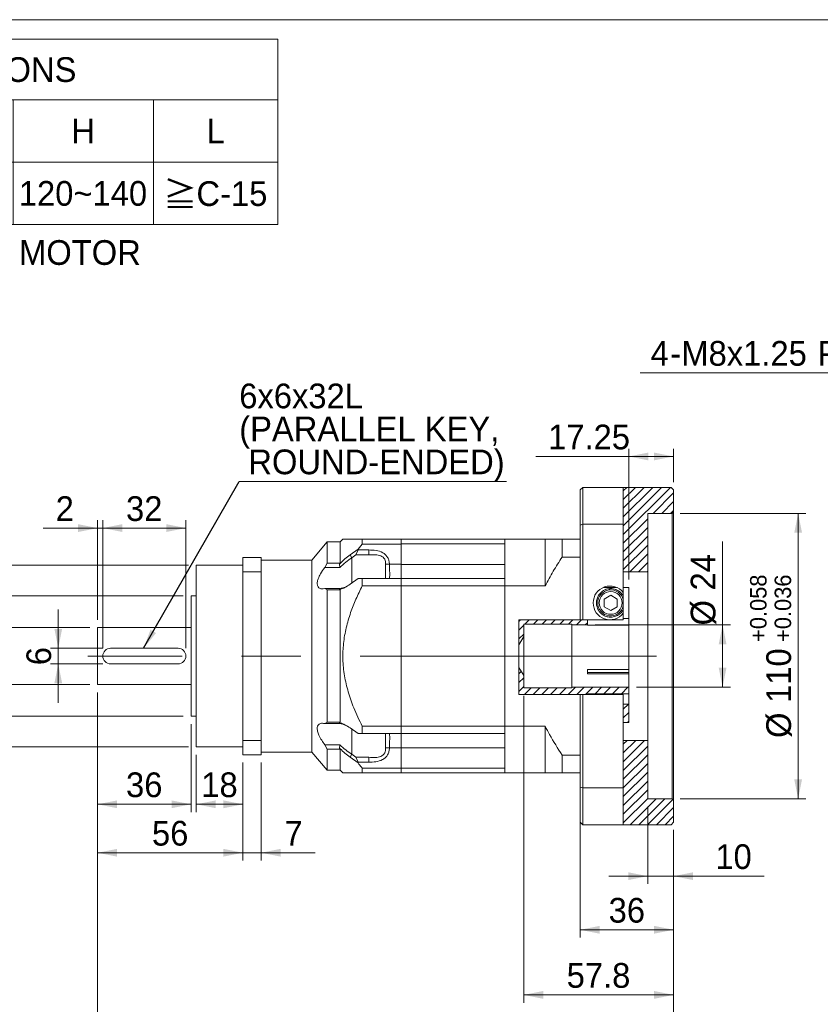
# Model space of a CAD drawing. Header units: millimetres. Extents: x 30 to 861, y 30 to 600.
# Tile 3 of 4: x 307 to 616, y 221 to 600. Entities that reach past the tile are written whole.
import ezdxf

# ---------------------------------------------------------------- set-up
doc = ezdxf.new("R2010")
doc.units = ezdxf.units.MM
doc.header["$LTSCALE"] = 3
doc.linetypes.add('CENTERX2', pattern=[20.32, 12.7, -2.54, 2.54, -2.54])
doc.styles.add('SLDTEXTSTYLE0', font='ARIAL.TTF', dxfattribs={"width": 0.948})
doc.styles.add('SLDTEXTSTYLE4', font='ARIAL.TTF', dxfattribs={"width": 0.948, "bigfont": 'bigfont'})
doc.styles.add('SLDTEXTSTYLE5', font='MINGLIU.TTC', dxfattribs={"bigfont": 'bigfont'})
doc.styles.get("Standard").update_dxf_attribs({"font": 'ARIAL.TTF'})
doc.dimstyles.new('SLDDIMSTYLE0', dxfattribs={"dimtxt": 9.245947, "dimasz": 7.5, "dimexe": 0, "dimexo": 0.0625, "dimgap": 2.311487, "dimtad": 1, "dimdec": 4, "dimrnd": 1e-09, "dimzin": 12, "dimdsep": 46, "dimtxsty": 'SLDTEXTSTYLE0', "dimsah": 1, "dimcen": 0.09, "dimadec": 0, "dimazin": 0, "dimtol": 1, "dimtm": 0.013, "dimtfac": 1, "dimtdec": 3, "dimtofl": 0, "dimtmove": 0, "dimatfit": 3, "dimfxl": 0, "dimtolj": 1, "dimarcsym": 0})
doc.dimstyles.new('SLDDIMSTYLE1', dxfattribs={"dimtxt": 9.245947, "dimasz": 7.5, "dimexe": 0, "dimexo": 0.0625, "dimgap": 2.311487, "dimtad": 1, "dimdec": 4, "dimrnd": 1e-09, "dimzin": 12, "dimdsep": 46, "dimtxsty": 'SLDTEXTSTYLE0', "dimsah": 1, "dimcen": 0.09, "dimadec": 0, "dimazin": 0, "dimtol": 1, "dimtp": -0.01, "dimtm": 0.029, "dimtfac": 1, "dimtdec": 3, "dimtofl": 0, "dimtmove": 0, "dimatfit": 3, "dimfxl": 0, "dimtolj": 1, "dimtzin": 0, "dimarcsym": 0})
doc.dimstyles.new('SLDDIMSTYLE10', dxfattribs={"dimtxt": 9.245947, "dimasz": 7.5, "dimexe": 0, "dimexo": 0.0625, "dimgap": 2.311487, "dimtad": 0, "dimtih": 1, "dimtoh": 1, "dimdec": 0, "dimrnd": 1e-09, "dimzin": 12, "dimdsep": 46, "dimtxsty": 'SLDTEXTSTYLE0', "dimsah": 1, "dimcen": 0.09, "dimadec": 0, "dimazin": 0, "dimtfac": 1, "dimtdec": 4, "dimtmove": 0, "dimatfit": 3, "dimfxl": 0, "dimtolj": 1, "dimtzin": 12, "dimarcsym": 0})
doc.dimstyles.new('SLDDIMSTYLE2', dxfattribs={"dimtxt": 9.245947, "dimasz": 7.5, "dimexe": 0, "dimexo": 0.0625, "dimgap": 2.311487, "dimtad": 1, "dimdec": 4, "dimrnd": 1e-09, "dimzin": 12, "dimdsep": 46, "dimtxsty": 'SLDTEXTSTYLE0', "dimsah": 1, "dimcen": 0.09, "dimadec": 0, "dimazin": 0, "dimtfac": 1, "dimtdec": 4, "dimtofl": 0, "dimtmove": 0, "dimatfit": 3, "dimfxl": 0, "dimtolj": 1, "dimtzin": 12, "dimarcsym": 0})
doc.dimstyles.new('SLDDIMSTYLE3', dxfattribs={"dimtxt": 9.245947, "dimasz": 7.5, "dimexe": 0, "dimexo": 0.0625, "dimgap": 2.311487, "dimtad": 1, "dimdec": 4, "dimrnd": 1e-09, "dimzin": 12, "dimdsep": 46, "dimtxsty": 'SLDTEXTSTYLE0', "dimsah": 1, "dimcen": 0.09, "dimadec": 0, "dimazin": 0, "dimtfac": 1, "dimtdec": 4, "dimtofl": 0, "dimtmove": 0, "dimatfit": 3, "dimfxl": 0, "dimtolj": 1, "dimtzin": 12, "dimarcsym": 0})
doc.dimstyles.new('SLDDIMSTYLE4', dxfattribs={"dimtxt": 9.245947, "dimasz": 7.5, "dimexe": 0, "dimexo": 0.0625, "dimgap": 2.311487, "dimtad": 1, "dimdec": 4, "dimrnd": 1e-09, "dimzin": 12, "dimdsep": 46, "dimtxsty": 'SLDTEXTSTYLE0', "dimsah": 1, "dimcen": 0.09, "dimadec": 0, "dimazin": 0, "dimtol": 1, "dimtp": 0.058, "dimtm": -0.036, "dimtfac": 1, "dimtdec": 3, "dimtofl": 0, "dimtmove": 0, "dimatfit": 3, "dimfxl": 0, "dimtolj": 1, "dimarcsym": 0})
doc.dimstyles.new('SLDDIMSTYLE5', dxfattribs={"dimtxt": 9.245947, "dimasz": 7.5, "dimexe": 0, "dimexo": 0.0625, "dimgap": 2.311487, "dimtad": 1, "dimdec": 1, "dimrnd": 1e-09, "dimzin": 12, "dimdsep": 46, "dimtxsty": 'SLDTEXTSTYLE0', "dimsah": 1, "dimcen": 0.09, "dimadec": 0, "dimazin": 0, "dimtfac": 1, "dimtdec": 1, "dimtofl": 0, "dimtmove": 0, "dimatfit": 3, "dimfxl": 0, "dimtolj": 1, "dimtzin": 12, "dimarcsym": 0})
doc.dimstyles.new('SLDDIMSTYLE6', dxfattribs={"dimtxt": 0, "dimasz": 7.5, "dimexe": 0, "dimexo": 0.0625, "dimgap": 0, "dimtad": 0, "dimtih": 1, "dimtoh": 1, "dimdec": 0, "dimrnd": 1e-09, "dimzin": 0, "dimdsep": 46, "dimtxsty": 'Standard', "dimsah": 1, "dimcen": 0.09, "dimadec": 0, "dimazin": 0, "dimtfac": 7.5, "dimtdec": 0, "dimtofl": 0, "dimtmove": 0, "dimatfit": 3, "dimfxl": 0, "dimtolj": 1, "dimtzin": 0, "dimarcsym": 0})

# ---------------------------------------------------------------- blocks, each defined once
blk = doc.blocks.new('SW_NOTE_1')
at = {"color": 0, "linetype": 'Continuous', "lineweight": 0, "char_height": 9.525, "attachment_point": 1}
for s, insert, style in [('\\M+181A6BUSHING WILL BE SUPPLIED WHEN THE MOTOR', (0, 12.28), 'SLDTEXTSTYLE4'), ('    SHAFT DIAMETER IS SMALLER THAN 24                 ', (0, -0.42), 'SLDTEXTSTYLE0')]:
    blk.add_mtext(s, dxfattribs=dict(at, insert=insert, style=style))
blk = doc.blocks.new('SW_TABLEANNOTATION_1')
at = {"color": 0, "linetype": 'Continuous', "lineweight": 0}
for p, q in [((0, 0), (0, -71.4)), ((369, 0), (0, 0)), ((369, -71.4), (369, 0)), ((0, -23.4), (369, -23.4)), ((42, -23.4), (42, -71.4)), ((84, -23.4), (84, -71.4)), ((126, -23.4), (126, -71.4)), ((165, -23.4), (165, -71.4)), ((210, -23.4), (210, -71.4)), ((267, -23.4), (267, -71.4)), ((321, -23.4), (321, -71.4)), ((0, -47.4), (369, -47.4)), ((0, -71.4), (369, -71.4))]:
    blk.add_line(p, q, dxfattribs=at)
at = {"color": 0, "linetype": 'Continuous', "lineweight": 0, "attachment_point": 1}
for s, insert, char_height, style in [('COMPATIBLE MOTOR DIMENSIONS', (76.2, -6.98), 9.525, 'SLDTEXTSTYLE0'), ('A', (16.77, -30.68), 9.52, 'SLDTEXTSTYLE0'), ('B', (58.77, -30.68), 9.52, 'SLDTEXTSTYLE0'), ('C', (100.41, -30.68), 9.52, 'SLDTEXTSTYLE0'), ('D', (140.91, -30.68), 9.52, 'SLDTEXTSTYLE0'), ('E', (183.27, -30.68), 9.52, 'SLDTEXTSTYLE0'), ('F', (234.62, -30.68), 9.52, 'SLDTEXTSTYLE0'), ('H', (289.41, -30.68), 9.52, 'SLDTEXTSTYLE0'), ('L', (341.47, -30.68), 9.52, 'SLDTEXTSTYLE0'), ('\\M+1818524', (7.59, -54.68), 9.525, 'SLDTEXTSTYLE4'), ('110', (52.42, -54.68), 9.525, 'SLDTEXTSTYLE0'), ('\\M+1818556.8', (86.3, -54.68), 9.525, 'SLDTEXTSTYLE4'), ('\\M+181859', (135.62, -54.68), 9.525, 'SLDTEXTSTYLE4'), ('145', (176.92, -54.68), 9.525, 'SLDTEXTSTYLE0'), ('8.1~10.0', (213.63, -54.68), 9.525, 'SLDTEXTSTYLE0'), ('120~140', (269.13, -54.68), 9.525, 'SLDTEXTSTYLE0'), ('\\M+18186', (324.89, -54.98), 9.525, 'SLDTEXTSTYLE5'), ('C-15', (337.59, -54.77), 9.525, 'SLDTEXTSTYLE0')]:
    blk.add_mtext(s, dxfattribs=dict(at, insert=insert, char_height=char_height, style=style))
blk = doc.blocks.new('*D10')
at = {"color": 7, "linetype": 'Continuous', "lineweight": 0}
for p, q in [((334.12, 365.79), (299.06, 365.79)), ((302.06, 365.79), (302.06, 343.79)), ((334.12, 343.79), (299.06, 343.79)), ((302.06, 343.79), (302.06, 260.01))]:
    blk.add_line(p, q, dxfattribs=at)
for points in [[(302.06, 365.79), (300.56, 358.29), (303.56, 358.29)], [(302.06, 343.79), (303.56, 351.29), (300.56, 351.29)]]:
    blk.add_solid(points, dxfattribs=at)
at = {"color": 7, "linetype": 'Continuous', "lineweight": 0, "attachment_point": 1, "rotation": 90, "style": 'SLDTEXTSTYLE0'}
for s, insert, char_height in [('0.013', (292.99, 299.64), 6.35), ('0', (283.52, 299.64), 6.35), ('-', (292.99, 295.76), 6.35), ('22', (289.78, 278.25), 9.525), ('%%c', (289.78, 264.77), 9.525)]:
    blk.add_mtext(s, dxfattribs=dict(at, insert=insert, char_height=char_height))
blk = doc.blocks.new('*D11')
at = {"color": 7, "linetype": 'Continuous', "lineweight": 0}
for p, q in [((372.12, 389.79), (265.19, 389.79)), ((268.19, 389.79), (268.19, 319.79)), ((372.12, 319.79), (265.19, 319.79))]:
    blk.add_line(p, q, dxfattribs=at)
for points in [[(268.19, 389.79), (266.69, 382.29), (269.69, 382.29)], [(268.19, 319.79), (269.69, 327.29), (266.69, 327.29)]]:
    blk.add_solid(points, dxfattribs=at)
at = {"color": 7, "linetype": 'Continuous', "lineweight": 0, "attachment_point": 1, "rotation": 90, "style": 'SLDTEXTSTYLE0'}
for s, insert, char_height in [('0.010', (249.65, 361.65), 6.35), ('0.029', (259.11, 361.65), 6.35), ('-', (249.65, 357.77), 6.35), ('-', (259.11, 357.77), 6.35), ('70', (255.91, 340.26), 9.525), ('%%c', (255.91, 326.78), 9.525)]:
    blk.add_mtext(s, dxfattribs=dict(at, insert=insert, char_height=char_height))
blk = doc.blocks.new('*D12')
at = {"color": 7, "linetype": 'Continuous', "lineweight": 0}
for p, q in [((337.12, 340.79), (337.12, 294.69)), ((373.12, 328.59), (373.12, 294.69)), ((337.12, 297.69), (373.12, 297.69))]:
    blk.add_line(p, q, dxfattribs=at)
for points in [[(337.12, 297.69), (344.62, 296.19), (344.62, 299.19)], [(373.12, 297.69), (365.62, 299.19), (365.62, 296.19)]]:
    blk.add_solid(points, dxfattribs=at)
at = {"color": 7, "linetype": 'Continuous', "lineweight": 0, "insert": (348.07, 309.97), "char_height": 9.525, "attachment_point": 1, "style": 'SLDTEXTSTYLE0'}
blk.add_mtext('36', dxfattribs=at)
blk = doc.blocks.new('*D13')
at = {"color": 7, "linetype": 'Continuous', "lineweight": 0}
for p, q in [((375.12, 316.79), (375.12, 294.69)), ((393.12, 313.79), (393.12, 294.69)), ((375.12, 297.69), (393.12, 297.69))]:
    blk.add_line(p, q, dxfattribs=at)
for points in [[(375.12, 297.69), (382.62, 296.19), (382.62, 299.19)], [(393.12, 297.69), (385.62, 299.19), (385.62, 296.19)]]:
    blk.add_solid(points, dxfattribs=at)
at = {"color": 7, "linetype": 'Continuous', "lineweight": 0, "insert": (377.07, 309.97), "char_height": 9.525, "attachment_point": 1, "style": 'SLDTEXTSTYLE0'}
blk.add_mtext('18', dxfattribs=at)
blk = doc.blocks.new('*D14')
at = {"color": 7, "linetype": 'Continuous', "lineweight": 0}
for p, q in [((337.12, 340.79), (337.12, 276.02)), ((393.12, 313.79), (393.12, 276.02)), ((337.12, 279.02), (393.12, 279.02))]:
    blk.add_line(p, q, dxfattribs=at)
for points in [[(337.12, 279.02), (344.62, 277.52), (344.62, 280.52)], [(393.12, 279.02), (385.62, 280.52), (385.62, 277.52)]]:
    blk.add_solid(points, dxfattribs=at)
at = {"color": 7, "linetype": 'Continuous', "lineweight": 0, "insert": (358.07, 291.3), "char_height": 9.525, "attachment_point": 1, "style": 'SLDTEXTSTYLE0'}
blk.add_mtext('56', dxfattribs=at)
blk = doc.blocks.new('*D15')
at = {"color": 7, "linetype": 'Continuous', "lineweight": 0}
for p, q in [((337.12, 368.79), (337.12, 407.11)), ((339.12, 357.79), (339.12, 407.11)), ((337.12, 404.11), (316.19, 404.11)), ((339.12, 404.11), (337.12, 404.11)), ((339.12, 404.11), (354.12, 404.11))]:
    blk.add_line(p, q, dxfattribs=at)
for points in [[(337.12, 404.11), (329.62, 405.61), (329.62, 402.61)], [(339.12, 404.11), (346.62, 402.61), (346.62, 405.61)]]:
    blk.add_solid(points, dxfattribs=at)
at = {"color": 7, "linetype": 'Continuous', "lineweight": 0, "insert": (320.95, 416.38), "char_height": 9.52, "attachment_point": 1, "style": 'SLDTEXTSTYLE0'}
blk.add_mtext('2', dxfattribs=at)
blk = doc.blocks.new('*D16')
at = {"color": 7, "linetype": 'Continuous', "lineweight": 0}
for p, q in [((339.12, 357.79), (339.12, 407.11)), ((371.12, 357.79), (371.12, 407.11)), ((339.12, 404.11), (371.12, 404.11))]:
    blk.add_line(p, q, dxfattribs=at)
for points in [[(339.12, 404.11), (346.62, 402.61), (346.62, 405.61)], [(371.12, 404.11), (363.62, 405.61), (363.62, 402.61)]]:
    blk.add_solid(points, dxfattribs=at)
at = {"color": 7, "linetype": 'Continuous', "lineweight": 0, "insert": (348.07, 416.38), "char_height": 9.525, "attachment_point": 1, "style": 'SLDTEXTSTYLE0'}
blk.add_mtext('32', dxfattribs=at)
blk = doc.blocks.new('*D17')
at = {"color": 7, "linetype": 'Continuous', "lineweight": 0}
for p, q in [((370.12, 377.99), (285.56, 377.99)), ((288.56, 377.99), (288.56, 331.59)), ((370.12, 331.59), (285.56, 331.59))]:
    blk.add_line(p, q, dxfattribs=at)
for points in [[(288.56, 377.99), (287.06, 370.49), (290.06, 370.49)], [(288.56, 331.59), (290.06, 339.09), (287.06, 339.09)]]:
    blk.add_solid(points, dxfattribs=at)
at = {"color": 7, "linetype": 'Continuous', "lineweight": 0, "char_height": 9.525, "attachment_point": 1, "rotation": 90, "style": 'SLDTEXTSTYLE0'}
for s, insert in [('46.4', (276.28, 349.19)), ('%%c', (276.28, 335.71))]:
    blk.add_mtext(s, dxfattribs=dict(at, insert=insert))
blk = doc.blocks.new('*D18')
at = {"color": 7, "linetype": 'Continuous', "lineweight": 0}
for p, q in [((321.95, 357.79), (321.95, 372.79)), ((339.12, 357.79), (318.95, 357.79)), ((321.95, 357.79), (321.95, 351.79)), ((339.12, 351.79), (318.95, 351.79)), ((321.95, 351.79), (321.95, 336.79))]:
    blk.add_line(p, q, dxfattribs=at)
for points in [[(321.95, 357.79), (323.45, 365.29), (320.45, 365.29)], [(321.95, 351.79), (320.45, 344.29), (323.45, 344.29)]]:
    blk.add_solid(points, dxfattribs=at)
at = {"color": 7, "linetype": 'Continuous', "lineweight": 0, "insert": (309.67, 351.27), "char_height": 9.52, "attachment_point": 1, "rotation": 90, "style": 'SLDTEXTSTYLE0'}
blk.add_mtext('6', dxfattribs=at)
blk = doc.blocks.new('*D19')
at = {"color": 7, "linetype": 'Continuous', "lineweight": 0}
for p, q in [((578, 366.79), (578, 398.93)), ((528.87, 366.79), (581, 366.79)), ((578, 366.79), (578, 342.79)), ((544.87, 342.79), (581, 342.79))]:
    blk.add_line(p, q, dxfattribs=at)
for points in [[(578, 366.79), (576.5, 359.29), (579.5, 359.29)], [(578, 342.79), (579.5, 350.29), (576.5, 350.29)]]:
    blk.add_solid(points, dxfattribs=at)
at = {"color": 7, "linetype": 'Continuous', "lineweight": 0, "char_height": 9.525, "attachment_point": 1, "rotation": 90, "style": 'SLDTEXTSTYLE0'}
for s, insert in [('24', (565.72, 380.07)), ('%%c', (565.72, 366.58))]:
    blk.add_mtext(s, dxfattribs=dict(at, insert=insert))
blk = doc.blocks.new('*D20')
at = {"color": 7, "linetype": 'Continuous', "lineweight": 0}
for p, q in [((393.12, 313.79), (393.12, 276.02)), ((400.12, 313.79), (400.12, 276.02)), ((393.12, 279.02), (378.12, 279.02)), ((393.12, 279.02), (400.12, 279.02)), ((400.12, 279.02), (420.96, 279.02))]:
    blk.add_line(p, q, dxfattribs=at)
for points in [[(393.12, 279.02), (385.62, 280.52), (385.62, 277.52)], [(400.12, 279.02), (407.62, 277.52), (407.62, 280.52)]]:
    blk.add_solid(points, dxfattribs=at)
at = {"color": 7, "linetype": 'Continuous', "lineweight": 0, "insert": (409.15, 291.3), "char_height": 9.52, "attachment_point": 1, "style": 'SLDTEXTSTYLE0'}
blk.add_mtext('7', dxfattribs=at)
blk = doc.blocks.new('*D21')
at = {"color": 7, "linetype": 'Continuous', "lineweight": 0}
for p, q in [((561.62, 409.79), (610.12, 409.79)), ((607.12, 409.79), (607.12, 299.79)), ((561.62, 299.79), (610.12, 299.79))]:
    blk.add_line(p, q, dxfattribs=at)
for points in [[(607.12, 409.79), (605.62, 402.29), (608.62, 402.29)], [(607.12, 299.79), (608.62, 307.29), (605.62, 307.29)]]:
    blk.add_solid(points, dxfattribs=at)
at = {"color": 7, "linetype": 'Continuous', "lineweight": 0, "attachment_point": 1, "rotation": 90, "style": 'SLDTEXTSTYLE0'}
for s, insert, char_height in [('0.058', (588.58, 365.17), 6.35), ('0.036', (598.05, 365.17), 6.35), ('+', (588.58, 360.24), 6.35), ('+', (598.05, 360.24), 6.35), ('110', (594.84, 336.73), 9.525), ('%%c', (594.84, 323.25), 9.525)]:
    blk.add_mtext(s, dxfattribs=dict(at, insert=insert, char_height=char_height))
blk = doc.blocks.new('*D22')
at = {"color": 7, "linetype": 'Continuous', "lineweight": 0}
for p, q in [((541.87, 384.27), (541.87, 434.71)), ((559.12, 421.79), (559.12, 434.71)), ((541.87, 431.71), (505.99, 431.71)), ((541.87, 431.71), (559.12, 431.71))]:
    blk.add_line(p, q, dxfattribs=at)
for points in [[(541.87, 431.71), (549.37, 430.21), (549.37, 433.21)], [(559.12, 431.71), (551.62, 433.21), (551.62, 430.21)]]:
    blk.add_solid(points, dxfattribs=at)
at = {"color": 7, "linetype": 'Continuous', "lineweight": 0, "insert": (510.75, 443.99), "char_height": 9.525, "attachment_point": 1, "style": 'SLDTEXTSTYLE0'}
blk.add_mtext('17.25', dxfattribs=at)
blk = doc.blocks.new('*D23')
at = {"color": 7, "linetype": 'Continuous', "lineweight": 0}
for p, q in [((549.12, 296.79), (549.12, 267)), ((559.12, 287.79), (559.12, 267)), ((549.12, 270), (534.12, 270)), ((559.12, 270), (549.12, 270)), ((559.12, 270), (594.08, 270))]:
    blk.add_line(p, q, dxfattribs=at)
for points in [[(549.12, 270), (541.62, 271.5), (541.62, 268.5)], [(559.12, 270), (566.62, 268.5), (566.62, 271.5)]]:
    blk.add_solid(points, dxfattribs=at)
at = {"color": 7, "linetype": 'Continuous', "lineweight": 0, "insert": (575.21, 282.28), "char_height": 9.525, "attachment_point": 1, "style": 'SLDTEXTSTYLE0'}
blk.add_mtext('10', dxfattribs=at)
blk = doc.blocks.new('*D24')
at = {"color": 7, "linetype": 'Continuous', "lineweight": 0}
for p, q in [((523.12, 306.79), (523.12, 246.34)), ((559.12, 287.79), (559.12, 246.34)), ((559.12, 249.34), (523.12, 249.34))]:
    blk.add_line(p, q, dxfattribs=at)
for points in [[(523.12, 249.34), (530.62, 247.84), (530.62, 250.84)], [(559.12, 249.34), (551.62, 250.84), (551.62, 247.84)]]:
    blk.add_solid(points, dxfattribs=at)
at = {"color": 7, "linetype": 'Continuous', "lineweight": 0, "insert": (534.07, 261.62), "char_height": 9.525, "attachment_point": 1, "style": 'SLDTEXTSTYLE0'}
blk.add_mtext('36', dxfattribs=at)
blk = doc.blocks.new('*D25')
at = {"color": 7, "linetype": 'Continuous', "lineweight": 0}
for p, q in [((501.37, 339.54), (501.37, 221.25)), ((559.12, 287.79), (559.12, 221.25)), ((559.12, 224.25), (501.37, 224.25))]:
    blk.add_line(p, q, dxfattribs=at)
for points in [[(501.37, 224.25), (508.87, 222.75), (508.87, 225.75)], [(559.12, 224.25), (551.62, 225.75), (551.62, 222.75)]]:
    blk.add_solid(points, dxfattribs=at)
at = {"color": 7, "linetype": 'Continuous', "lineweight": 0, "insert": (517.9, 236.52), "char_height": 9.525, "attachment_point": 1, "style": 'SLDTEXTSTYLE0'}
blk.add_mtext('57.8', dxfattribs=at)
blk = doc.blocks.new('*D26')
at = {"color": 7, "linetype": 'Continuous', "lineweight": 0}
for p, q in [((337.12, 340.79), (337.12, 198.95)), ((559.12, 287.79), (559.12, 198.95)), ((559.12, 201.95), (337.12, 201.95))]:
    blk.add_line(p, q, dxfattribs=at)
for points in [[(337.12, 201.95), (344.62, 200.45), (344.62, 203.45)], [(559.12, 201.95), (551.62, 203.45), (551.62, 200.45)]]:
    blk.add_solid(points, dxfattribs=at)
at = {"color": 7, "linetype": 'Continuous', "lineweight": 0, "char_height": 9.525, "attachment_point": 1, "style": 'SLDTEXTSTYLE0'}
for s, insert in [('222', (407.21, 214.22)), ('(MAX:226)', (428.37, 214.22))]:
    blk.add_mtext(s, dxfattribs=dict(at, insert=insert))
blk = doc.blocks.new('SW_NOTE_2')
at = {"color": 0, "linetype": 'Continuous', "lineweight": 0}
for p, q in [((0, 0), (103.01, 0)), ((103.01, 0), (0, 0)), ((0, 0), (103.01, 0)), ((103.01, 0), (0, 0)), ((0, 0), (103.01, 0)), ((103.01, 0), (0, 0))]:
    blk.add_line(p, q, dxfattribs=at)
at = {"color": 0, "linetype": 'Continuous', "lineweight": 0, "char_height": 9.525, "attachment_point": 1, "style": 'SLDTEXTSTYLE0'}
for s, insert in [('6x6x32L', (0, 37.69)), ('(PARALLEL KEY,', (0, 24.99)), (' ROUND-ENDED)', (0, 12.29))]:
    blk.add_mtext(s, dxfattribs=dict(at, insert=insert))
blk = doc.blocks.new('*D41')
at = {"color": 7, "linetype": 'Continuous', "lineweight": 0}
for p, q in [((698.45, 463.93), (546.28, 463.93)), ((707.47, 409.41), (698.45, 463.93)), ((708.58, 402.7), (707.47, 409.41))]:
    blk.add_line(p, q, dxfattribs=at)
blk.add_solid([(707.47, 409.41), (707.72, 417.06), (704.76, 416.57)], dxfattribs=at)
at = {"color": 7, "linetype": 'Continuous', "lineweight": 0, "attachment_point": 1, "style": 'SLDTEXTSTYLE0'}
for s, insert, char_height in [('4', (550.25, 476.2), 9.52), ('M8x1.25', (562.09, 476.2), 9.525), ('Px', (614.66, 476.2), 9.525), ('16', (629.47, 476.2), 9.525), ('(DEPTH)', (644.7, 476.2), 9.525), ('-', (557.86, 476.2), 9.52)]:
    blk.add_mtext(s, dxfattribs=dict(at, insert=insert, char_height=char_height))

msp = doc.modelspace()

# ---------------------------------------------------------------- hatches: boundary and pattern name
at = {"linetype": 'Continuous', "lineweight": 0}
h = msp.add_hatch(dxfattribs=at)
h.set_pattern_fill('ANSI31', scale=0.75, style=0)
h.paths.add_polyline_path([(549.123209, 387.293613), (549.123209, 409.793613), (558.623209, 409.793613), (559.123209, 410.293613), (559.123209, 418.793613), (558.123209, 419.793613), (539.732948, 419.793613), (539.732948, 387.293613)], flags=0)
h = msp.add_hatch(dxfattribs=at)
h.set_pattern_fill('ANSI31', scale=0.75, style=0)
h.paths.add_polyline_path([(525.873209, 368.724001), (499.481978, 368.724001), (499.481978, 359.146077), (501.373209, 362.293613), (501.373209, 367.043613), (519.873209, 367.043613), (519.873209, 366.793613), (525.873209, 366.793613)], flags=0)
h = msp.add_hatch(dxfattribs=at)
h.set_pattern_fill('ANSI31', scale=0.75, style=0)
h.paths.add_polyline_path([(527.873209, 340.283613), (525.873209, 340.283613), (525.873209, 340.293613), (541.873209, 340.293613), (541.873209, 342.793613), (519.873209, 342.793613), (519.873209, 342.543613), (501.373209, 342.543613), (501.373209, 347.293613), (499.481978, 350.441149), (499.481978, 339.969867), (527.873209, 339.969867)], flags=0)
h = msp.add_hatch(dxfattribs=at)
h.set_pattern_fill('ANSI31', scale=0.75, style=0)
h.paths.add_polyline_path([(539.732948, 329.195245), (541.873209, 329.195245), (541.873209, 336.293613), (539.732948, 336.293613)], flags=0)
h = msp.add_hatch(dxfattribs=at)
h.set_pattern_fill('ANSI31', scale=0.75, style=0)
h.paths.add_polyline_path([(539.732948, 322.293613), (539.732948, 289.793613), (558.123209, 289.793613), (559.123209, 290.793613), (559.123209, 299.293613), (558.623209, 299.793613), (549.123209, 299.793613), (549.123209, 322.293613)], flags=0)

# ---------------------------------------------------------------- linework, layer by layer
at = {"color": 7, "linetype": 'Continuous', "lineweight": 0}
msp.add_line((30, 600), (861, 600), dxfattribs=at)
at = {"color": 7, "linetype": 'Continuous', "lineweight": 15}
for p, q in [((524.123208, 419.79361), (523.123208, 418.793616)), ((523.123208, 405.253992), (523.123208, 418.793616)), ((524.123208, 419.79361), (524.123208, 405.599617)), ((539.732949, 419.79361), (524.123208, 419.79361)), ((539.732949, 419.79361), (539.732949, 405.599617)), ((558.123208, 419.79361), (539.732949, 419.79361)), ((558.123208, 419.79361), (559.123209, 418.793616)), ((559.123209, 418.793616), (559.123209, 410.293613)), ((558.623208, 409.793612), (549.123209, 409.793612)), ((549.123209, 409.793612), (549.123209, 387.293612)), ((559.123209, 410.293613), (558.623208, 409.793612)), ((558.623208, 299.793613), (558.623208, 409.793612)), ((559.123209, 410.293613), (559.123209, 299.293612)), ((524.123208, 405.599617), (523.123208, 405.253992)), ((523.123208, 368.724002), (523.123208, 405.253992)), ((524.123208, 405.599617), (539.732949, 405.599617)), ((524.123208, 405.599617), (524.123208, 368.724002)), ((539.732949, 405.599617), (539.732949, 379.311145)), ((425.623212, 398.793613), (419.623207, 391.793613)), ((430.623207, 398.793613), (425.623212, 398.793613)), ((425.623212, 390.646887), (425.623212, 398.793613)), ((431.623209, 399.793615), (430.623207, 398.793613)), ((430.623207, 390.646887), (430.623207, 398.793613)), ((439.123209, 397.97498), (439.123209, 399.793615)), ((454.12321, 399.793615), (439.123209, 399.793615)), ((454.12321, 399.793615), (494.123209, 399.793615)), ((454.12321, 397.981894), (454.12321, 399.793615)), ((454.12321, 399.793615), (454.12321, 397.97498)), ((509.623207, 399.793615), (494.123209, 399.793615)), ((494.123209, 381.835247), (494.123209, 399.793615)), ((494.123209, 397.981894), (494.123209, 399.793615)), ((509.623207, 381.835247), (509.623207, 399.793615)), ((516.123209, 392.95118), (516.123209, 399.793615)), ((523.123208, 399.793615), (516.123209, 399.793615)), ((434.428025, 393.782359), (437.487941, 395.971295)), ((437.543768, 395.679046), (436.646681, 393.756949)), ((437.487211, 395.97039), (439.123209, 397.97498)), ((437.487941, 395.971295), (437.543768, 395.679046)), ((437.543768, 395.679046), (441.627163, 395.679046)), ((454.12321, 397.97498), (439.123209, 397.97498)), ((441.627163, 393.756949), (441.627163, 395.679046)), ((454.12321, 397.981894), (494.123209, 397.981894)), ((454.12321, 397.97498), (454.12321, 390.153614)), ((400.123205, 392.793612), (393.123206, 392.793612)), ((393.123206, 387.289767), (393.123206, 392.793612)), ((400.123205, 387.289767), (400.123205, 392.793612)), ((419.623207, 391.793613), (400.123205, 391.793613)), ((419.623207, 354.793613), (419.623207, 391.793613)), ((434.428025, 393.782356), (435.066122, 392.623828)), ((436.646681, 393.756949), (435.066122, 392.623824)), ((435.123209, 392.623824), (435.066592, 392.623824)), ((441.627163, 393.756949), (436.646681, 393.756949)), ((516.123209, 392.95118), (523.123208, 392.95118)), ((393.123206, 389.793613), (375.123214, 389.793613)), ((375.123214, 389.793613), (375.123214, 319.793613)), ((400.123205, 387.289767), (393.123206, 387.289767)), ((393.123206, 322.297458), (393.123206, 387.289767)), ((400.123205, 322.297458), (400.123205, 387.289767)), ((424.726467, 388.981854), (425.623212, 390.646887)), ((430.458378, 388.981854), (424.726467, 388.981854)), ((425.623212, 390.646887), (430.623207, 390.646887)), ((430.623207, 390.646887), (430.367928, 390.246999)), ((430.36801, 390.246992), (430.623453, 390.508634)), ((430.368189, 390.24685), (430.458378, 388.981854)), ((448.132556, 390.157067), (449.577894, 390.153614)), ((454.12321, 390.153614), (449.577894, 390.153614)), ((454.12321, 390.153614), (454.12321, 384.653612)), ((454.12321, 390.143611), (494.123209, 390.143611)), ((549.123209, 387.293612), (539.732949, 387.293612)), ((549.123209, 387.293612), (549.123209, 322.293614)), ((437.487941, 384.653612), (434.428017, 382.455462)), ((439.123209, 384.653612), (437.487941, 384.653612)), ((439.123209, 381.835247), (439.123209, 384.653612)), ((454.12321, 384.653612), (439.123209, 384.653612)), ((454.12321, 384.653612), (454.12321, 381.835247)), ((454.12321, 384.643613), (494.123209, 384.643613)), ((454.12321, 381.835247), (454.12321, 384.643613)), ((494.123209, 381.835247), (494.123209, 384.643613)), ((425.623212, 380.299353), (424.726467, 380.797326)), ((424.726467, 380.797326), (430.458683, 380.797326)), ((425.623212, 329.287873), (425.623212, 380.299353)), ((430.623207, 380.299353), (425.623212, 380.299353)), ((430.368099, 380.418871), (430.623207, 380.299353)), ((430.623393, 380.492679), (430.368174, 380.419013)), ((430.457491, 380.797504), (430.368345, 380.418914)), ((430.623207, 329.287873), (430.623207, 380.299353)), ((454.12321, 381.835247), (439.123209, 381.835247)), ((454.12321, 381.835247), (494.123209, 381.835247)), ((454.12321, 327.751978), (454.12321, 381.835247)), ((494.123209, 327.751978), (494.123209, 381.835247)), ((494.123209, 381.835247), (509.623207, 381.835247)), ((532.078383, 381.274738), (537.168035, 381.274738)), ((539.732949, 381.274738), (541.873209, 381.274738)), ((541.873209, 369.269113), (541.873209, 381.274738)), ((375.123214, 377.993612), (373.12321, 377.993612)), ((373.12321, 377.993612), (373.12321, 331.593613)), ((534.873209, 378.235212), (532.325709, 376.764412)), ((532.325709, 376.764412), (532.325709, 373.822813)), ((537.420709, 376.764412), (534.873209, 378.235212)), ((537.420709, 373.822813), (537.420709, 376.764412)), ((539.732949, 377.869061), (539.732949, 379.311145)), ((539.732949, 376.613726), (539.732949, 377.869061)), ((532.325709, 373.822813), (534.873209, 372.352012)), ((534.873209, 372.352012), (537.420709, 373.822813)), ((539.732949, 372.718166), (539.732949, 373.973501)), ((539.732949, 371.276081), (539.732949, 372.718166)), ((499.48198, 368.724002), (523.123208, 368.724002)), ((499.48198, 339.969867), (499.48198, 368.724002)), ((524.123208, 368.724002), (523.123208, 368.724002)), ((539.732949, 368.724002), (524.123208, 368.724002)), ((525.873208, 368.724002), (525.873208, 366.793613)), ((539.732949, 371.276081), (539.732949, 368.724002)), ((539.732949, 369.269113), (541.873209, 369.269113)), ((539.732949, 369.259089), (541.873209, 369.259089)), ((541.873209, 369.259089), (541.873209, 366.751874)), ((373.12321, 365.793613), (337.123211, 365.793613)), ((337.123211, 365.793613), (337.123211, 343.793613)), ((501.373209, 367.043612), (519.873209, 367.043612)), ((501.373209, 362.293613), (501.373209, 367.043612)), ((519.873209, 367.043612), (519.873209, 366.793613)), ((519.873209, 366.793613), (525.873208, 366.793613)), ((519.873209, 366.793613), (519.873209, 342.793613)), ((525.873208, 366.751874), (525.873208, 366.793613)), ((525.873208, 366.751874), (541.873209, 366.751874)), ((541.873209, 366.751874), (541.873209, 349.680508)), ((499.48198, 359.146077), (501.373209, 362.293613)), ((501.373209, 362.293613), (501.373209, 347.293613)), ((342.123207, 357.793613), (368.123215, 357.793613)), ((419.623207, 317.793612), (419.623207, 354.793613)), ((368.123215, 351.793613), (342.123207, 351.793613)), ((501.373209, 347.293613), (499.48198, 350.441149)), ((525.873208, 349.680508), (541.873209, 349.680508)), ((525.873208, 347.948457), (525.873208, 349.680508)), ((541.873209, 349.680508), (541.873209, 348.4269)), ((501.373209, 342.543613), (501.373209, 347.293613)), ((525.873208, 348.4269), (541.873209, 348.4269)), ((525.873208, 347.948457), (541.873209, 347.948457)), ((541.873209, 347.948457), (541.873209, 348.4269)), ((541.873209, 347.948457), (541.873209, 342.793613)), ((337.123211, 343.793613), (373.12321, 343.793613)), ((519.873209, 342.543613), (501.373209, 342.543613)), ((541.873209, 342.793613), (519.873209, 342.793613)), ((519.873209, 342.793613), (519.873209, 342.543613)), ((541.873209, 340.293613), (541.873209, 342.793613)), ((523.123208, 339.969867), (499.48198, 339.969867)), ((523.123208, 304.333233), (523.123208, 339.969867)), ((523.123208, 339.969867), (524.123208, 339.969867)), ((524.123208, 339.969867), (524.123208, 303.987608)), ((524.123208, 339.969867), (539.732949, 339.969867)), ((525.873208, 340.293613), (541.873209, 340.293613)), ((525.873208, 340.293613), (525.873208, 340.283613)), ((527.873209, 340.283613), (525.873208, 340.283613)), ((527.873209, 340.283613), (527.873209, 340.293613)), ((527.873209, 340.283613), (527.873209, 339.969867)), ((539.732949, 339.969867), (539.732949, 303.987608)), ((541.873209, 336.293613), (541.873209, 340.293613)), ((541.873209, 336.293613), (539.732949, 336.293613)), ((541.873209, 329.195245), (541.873209, 336.293613)), ((373.12321, 331.593613), (375.123214, 331.593613)), ((424.726467, 328.7899), (425.623212, 329.287873)), ((430.458378, 328.7899), (424.726467, 328.7899)), ((425.623212, 329.287873), (430.623207, 329.287873)), ((430.623207, 329.287873), (430.367928, 329.168276)), ((430.36801, 329.168127), (430.623453, 329.094223)), ((430.368189, 329.168231), (430.458378, 328.7899)), ((434.428025, 327.131758), (437.487941, 324.933614)), ((439.123209, 324.933614), (439.123209, 327.751978)), ((454.12321, 327.751978), (439.123209, 327.751978)), ((454.12321, 327.751978), (494.123209, 327.751978)), ((454.12321, 324.943612), (454.12321, 327.751978)), ((454.12321, 327.751978), (454.12321, 324.933614)), ((494.123209, 309.793611), (494.123209, 327.751978)), ((509.623207, 327.751978), (494.123209, 327.751978)), ((494.123209, 324.943612), (494.123209, 327.751978)), ((509.623207, 309.793611), (509.623207, 327.751978)), ((539.732949, 329.195245), (541.873209, 329.195245)), ((437.487211, 324.933614), (439.123209, 324.933614)), ((454.12321, 324.933614), (439.123209, 324.933614)), ((454.12321, 324.943612), (494.123209, 324.943612)), ((454.12321, 324.933614), (454.12321, 319.433612)), ((375.123214, 319.793613), (393.123206, 319.793613)), ((400.123205, 322.297458), (393.123206, 322.297458)), ((393.123206, 316.793614), (393.123206, 322.297458)), ((400.123205, 316.793614), (400.123205, 322.297458)), ((425.623212, 318.940339), (424.726467, 320.605372)), ((424.726467, 320.605372), (430.458683, 320.605372)), ((425.623212, 310.793613), (425.623212, 318.940339)), ((430.623207, 318.940339), (425.623212, 318.940339)), ((430.368099, 319.339965), (430.623207, 318.940339)), ((430.623393, 319.078435), (430.368174, 319.339969)), ((430.457491, 320.605968), (430.368345, 319.340107)), ((430.623207, 310.793613), (430.623207, 318.940339)), ((448.132556, 319.430158), (449.577894, 319.433612)), ((454.12321, 319.433612), (449.577894, 319.433612)), ((454.12321, 319.443614), (494.123209, 319.443614)), ((454.12321, 319.433612), (454.12321, 311.612246)), ((539.732949, 322.293614), (549.123209, 322.293614)), ((549.123209, 322.293614), (549.123209, 299.793613)), ((400.123205, 316.793614), (393.123206, 316.793614)), ((400.123205, 317.793612), (419.623207, 317.793612)), ((419.623207, 317.793612), (425.623212, 310.793613)), ((435.066122, 316.963402), (434.428017, 315.804874)), ((437.487941, 313.61593), (434.428017, 315.804874)), ((435.123209, 316.963402), (435.066122, 316.963402)), ((435.066122, 316.963402), (436.646681, 315.830276)), ((436.646681, 315.830276), (441.627163, 315.830276)), ((436.646681, 315.830276), (437.543768, 313.908179)), ((441.627163, 315.830276), (441.627163, 313.908179)), ((516.123209, 309.793611), (516.123209, 316.636045)), ((523.123208, 316.636045), (516.123209, 316.636045)), ((437.543768, 313.908179), (437.487941, 313.61593)), ((441.627163, 313.908179), (437.543768, 313.908179)), ((439.123209, 309.793611), (439.123209, 311.612246)), ((454.12321, 311.612246), (439.123209, 311.612246)), ((454.12321, 311.612246), (454.12321, 309.793611)), ((454.12321, 311.605331), (494.123209, 311.605331)), ((454.12321, 309.793611), (454.12321, 311.605331)), ((494.123209, 309.793611), (494.123209, 311.605331)), ((425.623212, 310.793613), (430.623207, 310.793613)), ((430.623207, 310.793613), (431.623209, 309.793611)), ((454.12321, 309.793611), (439.123209, 309.793611)), ((454.12321, 309.793611), (494.123209, 309.793611)), ((494.123209, 309.793611), (509.623207, 309.793611)), ((516.123209, 309.793611), (523.123208, 309.793611)), ((523.123208, 304.333233), (524.123208, 303.987608)), ((523.123208, 290.79361), (523.123208, 304.333233)), ((539.732949, 303.987608), (524.123208, 303.987608)), ((524.123208, 303.987608), (524.123208, 289.793615)), ((539.732949, 303.987608), (539.732949, 289.793615)), ((549.123209, 299.793613), (558.623208, 299.793613)), ((558.623208, 299.793613), (559.123209, 299.293612)), ((559.123209, 299.293612), (559.123209, 290.79361)), ((523.123208, 290.79361), (524.123208, 289.793615)), ((524.123208, 289.793615), (539.732949, 289.793615)), ((539.732949, 289.793615), (558.123208, 289.793615)), ((559.123209, 290.79361), (558.123208, 289.793615))]:
    msp.add_line(p, q, dxfattribs=at)
at = {"color": 8, "linetype": 'Continuous', "lineweight": 15}
for p, q in [((435.123209, 382.94557), (435.123209, 392.623824)), ((435.123209, 316.963402), (435.123209, 326.680803))]:
    msp.add_line(p, q, dxfattribs=at)
at = {"color": 7, "linetype": 'CENTERX2', "lineweight": 0, "ltscale": 3}
msp.add_line((552.576491, 354.793613), (333.311161, 354.793613), dxfattribs=at)
at = {"color": 7, "linetype": 'Continuous', "lineweight": 15}
msp.add_circle((534.873209, 375.293613), 4.4, dxfattribs=at)
for centre, radius, start, end in [((534.623209, 375.293613), 6.5, 38.17619378, 321.82380622), ((534.873209, 375.293613), 5, 13.60319085, 346.39680915), ((342.123209, 354.793613), 3, 90, 270), ((368.123209, 354.793613), 3, 270, 90)]:
    msp.add_arc(centre, radius, start, end, dxfattribs=at)
for points, knots in [([(439.123209, 399.793615), (438.294855, 399.793615), (436.634402, 399.793615), (434.70838, 399.793615), (433.255213, 399.793615), (432.270426, 399.793615), (431.696148, 399.793615), (431.677396, 399.793615), (431.669403, 399.793615)], [0, 0, 0, 0, 0.1975868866, 0.3960668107, 0.5550477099, 0.71398153, 0.8780796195, 1, 1, 1, 1]), ([(516.123209, 399.793615), (514.481982, 399.793615), (512.193754, 399.793615), (510.189822, 399.793615), (509.623207, 399.793615)], [0, 0, 0, 0, 0.7172483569, 1, 1, 1, 1]), ([(441.627163, 395.679046), (442.561136, 395.656485), (444.406021, 395.611919), (446.651155, 394.958166), (448.124889, 393.890986), (448.957865, 392.820609), (449.491796, 391.535631), (449.548973, 390.617838), (449.577894, 390.153614)], [0, 0, 0, 0, 0.2560076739, 0.5056941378, 0.625219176, 0.7492957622, 0.8731925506, 1, 1, 1, 1]), ([(435.06616, 392.62379), (434.28735, 392.09971), (432.730078, 391.051783), (431.215499, 389.671727), (430.458378, 388.981854)], [0, 0, 0, 0, 0.5001114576, 1, 1, 1, 1]), ([(430.623453, 390.508634), (431.23467, 391.103031), (432.492858, 392.326595), (433.770824, 393.287695), (434.427965, 393.781901)], [0, 0, 0, 0, 0.48579169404, 1, 1, 1, 1]), ([(448.132556, 390.157067), (448.138998, 390.516135), (448.151197, 391.195981), (447.792122, 392.165965), (447.158075, 392.949525), (445.944351, 393.658667), (444.026409, 393.941247), (442.472395, 393.821876), (441.627163, 393.756949)], [0, 0, 0, 0, 0.1225902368, 0.2321083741, 0.3477026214, 0.4618496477, 0.7072988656, 1, 1, 1, 1]), ([(509.623207, 381.835247), (510.637202, 383.725192), (512.667848, 387.510035), (514.970418, 391.135883), (516.123209, 392.95118)], [0, 0, 0, 0, 0.499345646, 1, 1, 1, 1]), ([(424.726467, 380.797326), (424.304847, 380.729055), (423.424656, 380.586531), (422.405066, 380.968022), (421.79404, 381.855492), (421.713454, 383.110844), (422.125737, 384.712543), (423.092645, 386.716931), (424.098627, 388.176345), (424.712132, 388.963462), (424.726467, 388.981854)], [0, 0, 0, 0, 0.140892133, 0.2941316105, 0.4183606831, 0.5432379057, 0.6543422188, 0.7991479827, 0.9953068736, 1, 1, 1, 1]), ([(448.028538, 384.653612), (448.026475, 384.782595), (448.02173, 385.079308), (448.030013, 385.815642), (448.025389, 386.746822), (448.032046, 387.812698), (448.052338, 388.965704), (448.106148, 389.764871), (448.132556, 390.157067)], [0, 0, 0, 0, 0.1391488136, 0.3200991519, 0.4900458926, 0.6553736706, 0.8308725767, 1, 1, 1, 1]), ([(449.577894, 390.153614), (449.582751, 389.85829), (449.594578, 389.139247), (449.641404, 388.039308), (449.683741, 387.03199), (449.704209, 386.248177), (449.683952, 385.583892), (449.641639, 385.028244), (449.594764, 384.702309), (449.582808, 384.667797), (449.577894, 384.653612)], [0, 0, 0, 0, 0.1026090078, 0.2498288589, 0.3942026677, 0.4997744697, 0.6053588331, 0.7495826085, 0.8970767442, 1, 1, 1, 1]), ([(430.458683, 380.797268), (431.213304, 380.962128), (432.177995, 381.172882), (433.170127, 381.719405), (433.386173, 381.838416)], [0, 0, 0, 0, 0.7822406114, 1, 1, 1, 1]), ([(434.428017, 382.455462), (433.76991, 382.016055), (432.491894, 381.162748), (431.233691, 380.71154), (430.623393, 380.492679)], [0, 0, 0, 0, 0.5149447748, 1, 1, 1, 1]), ([(439.123209, 327.751978), (437.970146, 330.112736), (435.877608, 334.396953), (433.603925, 340.936243), (432.133909, 347.194223), (431.486774, 353.488818), (431.77513, 359.701025), (432.825944, 365.722929), (434.50741, 371.430651), (436.633115, 376.805688), (438.293077, 380.158524), (439.123209, 381.835247)], [0, 0, 0, 0, 0.1390489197, 0.2523408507, 0.3658951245, 0.4788801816, 0.586307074, 0.6942466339, 0.8018957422, 0.9009298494, 1, 1, 1, 1]), ([(539.732949, 372.718166), (539.472036, 372.301663), (538.949922, 371.468198), (537.607333, 370.416987), (535.96238, 369.807698), (534.264096, 369.750388), (532.74016, 370.149069), (531.421044, 370.924222), (530.237732, 372.155651), (529.56655, 373.591299), (529.340202, 374.975176), (529.408554, 376.302438), (529.816418, 377.633102), (530.631738, 378.88411), (531.668353, 379.868643), (532.839247, 380.457763), (533.8757, 380.724191), (534.556386, 380.789818), (534.965781, 380.797086), (535.3998, 380.774688), (536.133686, 380.673812), (537.151073, 380.353587), (538.305876, 379.688211), (539.181138, 378.796294), (539.588665, 378.111507), (539.732949, 377.869061)], [0, 0, 0, 0, 0.0439869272, 0.0880225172, 0.1322822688, 0.1711472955, 0.207861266, 0.2455307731, 0.2869202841, 0.3481576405, 0.3917324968, 0.4353827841, 0.5013077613, 0.5673392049, 0.6368207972, 0.7060060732, 0.7395580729, 0.7508940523, 0.7597422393, 0.7685831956, 0.7827355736, 0.8229564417, 0.8923521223, 0.9618876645, 1, 1, 1, 1]), ([(539.732949, 374.117632), (539.732949, 374.117858), (539.732949, 374.598065), (539.732949, 375.401164), (539.732949, 376.178225), (539.732949, 376.469594)], [0, 0, 0, 0, 0.0002934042, 0.6251475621, 1, 1, 1, 1]), ([(424.726467, 320.605372), (424.304847, 321.172875), (423.424656, 322.357616), (422.405066, 324.206286), (421.79404, 325.955597), (421.713454, 327.323014), (422.125737, 328.346739), (423.092645, 328.971159), (424.098627, 328.940877), (424.712132, 328.793347), (424.726467, 328.7899)], [0, 0, 0, 0, 0.140892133, 0.2941316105, 0.4183606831, 0.5432379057, 0.6543422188, 0.7991479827, 0.9953068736, 1, 1, 1, 1]), ([(433.393378, 327.745109), (433.175283, 327.865289), (432.180723, 328.41334), (431.213501, 328.624806), (430.458378, 328.7899)], [0, 0, 0, 0, 0.2192873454, 1, 1, 1, 1]), ([(430.623453, 329.094223), (431.23467, 328.875085), (432.492858, 328.423992), (433.770824, 327.57023), (434.427965, 327.131218)], [0, 0, 0, 0, 0.48579169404, 1, 1, 1, 1]), ([(516.123209, 316.636045), (514.481982, 319.243974), (512.193754, 322.879993), (510.189822, 326.678067), (509.623207, 327.751978)], [0, 0, 0, 0, 0.7172483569, 1, 1, 1, 1]), ([(448.132556, 319.430158), (448.088147, 320.195769), (448.020431, 321.363178), (448.023819, 322.791859), (448.02954, 323.739269), (448.024982, 324.487359), (448.030688, 324.791878), (448.033344, 324.933614)], [0, 0, 0, 0, 0.3276939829, 0.4996703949, 0.6811500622, 0.8515939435, 1, 1, 1, 1]), ([(449.577894, 324.933614), (449.582751, 324.919514), (449.594578, 324.885184), (449.641404, 324.560445), (449.683741, 324.005785), (449.704209, 323.341776), (449.683952, 322.558752), (449.641639, 321.55156), (449.594764, 320.45058), (449.582808, 319.729841), (449.577894, 319.433612)], [0, 0, 0, 0, 0.1026090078, 0.2498288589, 0.3942026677, 0.4997744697, 0.6053588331, 0.7495826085, 0.8970767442, 1, 1, 1, 1]), ([(430.458683, 320.605677), (431.215325, 319.915988), (432.729651, 318.535661), (434.286942, 317.487728), (435.066122, 316.963402)], [0, 0, 0, 0, 0.49965607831, 1, 1, 1, 1]), ([(434.428017, 315.804874), (433.76991, 316.299985), (432.491894, 317.261471), (431.233691, 318.48497), (430.623393, 319.078435)], [0, 0, 0, 0, 0.5149447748, 1, 1, 1, 1]), ([(449.577894, 319.433612), (449.549459, 318.967504), (449.493535, 318.050783), (448.958264, 316.77175), (448.114269, 315.681458), (446.609751, 314.610574), (444.35965, 313.967378), (442.538537, 313.927924), (441.627163, 313.908179)], [0, 0, 0, 0, 0.1272735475, 0.2503165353, 0.3734780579, 0.5009484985, 0.7502503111, 1, 1, 1, 1]), ([(441.627163, 315.830276), (442.475612, 315.76329), (444.029649, 315.640597), (445.95128, 315.929568), (447.159974, 316.642805), (447.795247, 317.425997), (448.150809, 318.393809), (448.138858, 319.07232), (448.132556, 319.430158)], [0, 0, 0, 0, 0.29386296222, 0.53824561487, 0.65349270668, 0.76829837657, 0.87780366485, 1, 1, 1, 1]), ([(439.123209, 311.612246), (438.820935, 311.980498), (438.273963, 312.646857), (437.730893, 313.316399), (437.487941, 313.61593)], [0, 0, 0, 0, 0.5526334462, 1, 1, 1, 1]), ([(431.667339, 309.793611), (431.673862, 309.793611), (431.689271, 309.793611), (432.235144, 309.793611), (433.211404, 309.793611), (434.686817, 309.793611), (436.630691, 309.793611), (438.29092, 309.793611), (439.123209, 309.793611)], [0, 0, 0, 0, 0.1165068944, 0.2751920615, 0.4395354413, 0.6039326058, 0.8014473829, 1, 1, 1, 1]), ([(509.623207, 309.793611), (510.637202, 309.793611), (512.667848, 309.793611), (514.970418, 309.793611), (516.123209, 309.793611)], [0, 0, 0, 0, 0.499345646, 1, 1, 1, 1])]:
    msp.add_open_spline(points, degree=3, knots=knots, dxfattribs=at)

# ---------------------------------------------------------------- block references
at = {"color": 7, "linetype": 'Continuous', "lineweight": 0}
for name, p in [('SW_TABLEANNOTATION_1', (37.611266, 592.521121)), ('SW_NOTE_1', (43.606045, 502.776255)), ('SW_NOTE_2', (391.699193, 422.100739))]:
    msp.add_blockref(name, p, dxfattribs=at)

# ---------------------------------------------------------------- dimensions: what is measured, and where the dimension line sits
dim = msp.add_diameter_dim_2p(p1=(708.120289, 405.466892), p2=(707.467747, 409.413307), text='<>-M8x1.25Px16(DEPTH)\\P', dimstyle='SLDDIMSTYLE10', override={"dimpost": '<>'}, dxfattribs=at)
dim.commit()
dim.dimension.update_dxf_attribs({"geometry": '*D41', "text_midpoint": (621.241217, 471.022721), "dimtype": 163})
for base, p1, p2, dimstyle, picture, middle in [((559.123209, 431.712558), (541.873209, 381.274738), (559.123209, 418.793613), 'SLDDIMSTYLE2', '*D22', (526.623209, 431.712558)), ((337.123209, 404.105505), (339.123209, 354.793613), (337.123209, 365.793613), 'SLDDIMSTYLE3', '*D15', (324.477235, 404.105505)), ((371.123209, 404.105505), (339.123209, 354.793613), (371.123209, 354.793613), 'SLDDIMSTYLE2', '*D16', (355.123209, 404.105505)), ((373.123209, 297.692321), (337.123209, 343.793613), (373.123209, 331.593613), 'SLDDIMSTYLE2', '*D12', (355.123209, 297.692321)), ((393.123209, 279.023779), (337.123209, 343.793613), (393.123209, 316.793613), 'SLDDIMSTYLE2', '*D14', (365.123209, 279.023779)), ((501.3732087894, 224.2452503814), (559.1232087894, 290.7936127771), (501.3732087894, 342.5436127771), 'SLDDIMSTYLE5', '*D25', (530.2482087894, 224.2452503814)), ((393.123209, 297.692321), (375.123209, 319.793613), (393.123209, 316.793613), 'SLDDIMSTYLE2', '*D13', (384.123209, 297.692321)), ((400.123209, 279.023779), (393.123209, 316.793613), (400.123209, 316.793613), 'SLDDIMSTYLE3', '*D20', (412.669964, 279.023779)), ((523.123209, 249.337583), (559.123209, 290.793613), (523.123209, 309.793613), 'SLDDIMSTYLE2', '*D24', (541.123209, 249.337583)), ((549.123209, 269.999878), (559.123209, 290.793613), (549.123209, 299.793613), 'SLDDIMSTYLE3', '*D23', (582.265517, 269.999878))]:
    dim = msp.add_linear_dim(base=base, p1=p1, p2=p2, dimstyle=dimstyle, dxfattribs=at)
    dim.commit()
    dim.dimension.update_dxf_attribs({"geometry": picture, "text_midpoint": middle, "dimtype": 160})
for base, p1, p2, dimstyle, picture, middle in [((607.123209, 299.793613), (558.623209, 409.793613), (558.623209, 299.793613), 'SLDDIMSTYLE4', '*D21', (607.123209, 354.793613)), ((578.00324, 342.793613), (525.873209, 366.793613), (541.873209, 342.793613), 'SLDDIMSTYLE2', '*D19', (578.00324, 380.377423)), ((268.185849, 319.793613), (375.123209, 389.793613), (375.123209, 319.793613), 'SLDDIMSTYLE1', '*D11', (268.185849, 354.793613)), ((288.562232, 331.593613), (373.123209, 377.993613), (373.123209, 331.593613), 'SLDDIMSTYLE2', '*D17', (288.562232, 354.793613)), ((302.059839, 343.793613), (337.123209, 365.793613), (337.123209, 343.793613), 'SLDDIMSTYLE0', '*D10', (302.059839, 292.783362))]:
    dim = msp.add_linear_dim(base=base, p1=p1, p2=p2, angle=90, text='%%c<>', dimstyle=dimstyle, dxfattribs=at)
    dim.commit()
    dim.dimension.update_dxf_attribs({"geometry": picture, "text_midpoint": middle, "dimtype": 160})
dim = msp.add_linear_dim(base=(321.94804, 351.793613), p1=(342.123209, 357.793613), p2=(342.123209, 351.793613), angle=90, dimstyle='SLDDIMSTYLE3', dxfattribs=at)
dim.commit()
dim.dimension.update_dxf_attribs({"geometry": '*D18', "text_midpoint": (321.94804, 354.793613), "dimtype": 160})
dim = msp.add_linear_dim(base=(337.123209, 201.945903), p1=(559.123209, 290.793613), p2=(337.123209, 343.793613), text='<>(MAX:226)', dimstyle='SLDDIMSTYLE2', dxfattribs=at)
dim.commit()
dim.dimension.update_dxf_attribs({"geometry": '*D26', "text_midpoint": (448.123209, 201.945903), "dimtype": 160})

# ---------------------------------------------------------------- leaders
msp.add_leader([(354.834446, 357.793613), (391.699193, 422.100739)], dimstyle='SLDDIMSTYLE6', dxfattribs=at)

doc.saveas('drawing.dxf')
